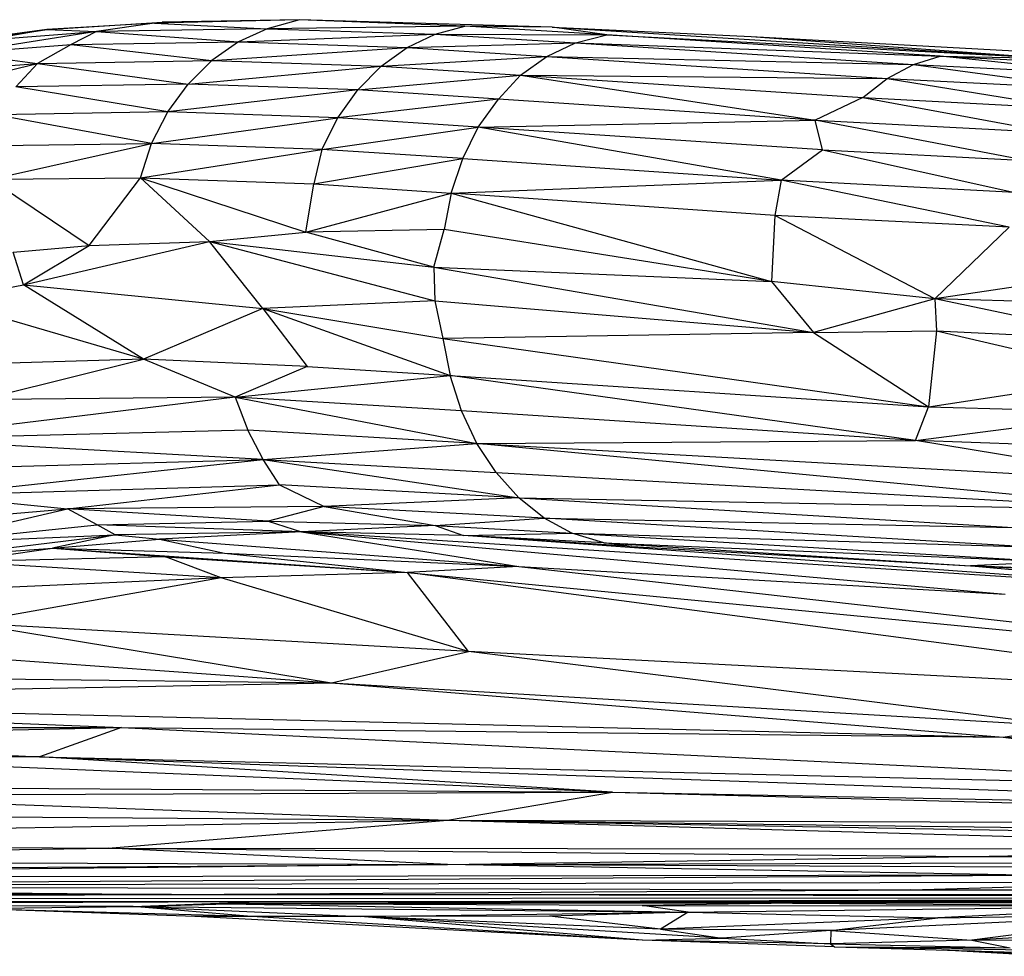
# Model space of a CAD drawing. Header units: millimetres. Extents: x 71 to 679, y -2 to 78.
# Tile 2 of 10: x 124 to 148, y 1 to 23. Entities that reach past the tile are written whole.
import ezdxf

# ---------------------------------------------------------------- set-up
doc = ezdxf.new("R2010")
doc.units = ezdxf.units.MM

msp = doc.modelspace()

# ---------------------------------------------------------------- linework, layer by layer
at = {"color": 7, "linetype": 'Continuous', "lineweight": 25}
for p, q in [((125.053, 22.329), (127.775, 22.501)), ((127.588, 22.48), (125.053, 22.329)), ((127.588, 22.48), (126.223, 22.279)), ((131.003, 22.558), (127.588, 22.48)), ((127.588, 22.48), (127.775, 22.501)), ((127.588, 22.48), (130.243, 22.346)), ((131.003, 22.558), (127.775, 22.501)), ((131.003, 22.558), (130.243, 22.346)), ((134.895, 22.403), (131.003, 22.558)), ((136.949, 22.385), (131.003, 22.558)), ((121.487, 21.77), (125.053, 22.329)), ((125.053, 22.329), (122.389, 21.975)), ((126.223, 22.279), (122.963, 21.767)), ((125.053, 22.329), (123.66, 22.079)), ((123.66, 22.079), (126.223, 22.279)), ((125.053, 22.329), (126.223, 22.279)), ((126.223, 22.279), (125.631, 21.974)), ((130.243, 22.346), (126.223, 22.279)), ((126.223, 22.279), (129.567, 22.034)), ((130.243, 22.346), (129.567, 22.034)), ((134.895, 22.403), (130.243, 22.346)), ((130.243, 22.346), (134.198, 22.22)), ((134.198, 22.22), (134.895, 22.403)), ((138.24, 22.203), (134.895, 22.403)), ((136.949, 22.385), (134.895, 22.403)), ((138.24, 22.203), (136.949, 22.385)), ((136.949, 22.385), (148.789, 21.646)), ((136.949, 22.385), (141.63, 22.166)), ((125.631, 21.974), (129.567, 22.034)), ((129.567, 22.034), (128.942, 21.596)), ((129.567, 22.034), (134.198, 22.22)), ((129.567, 22.034), (133.535, 21.903)), ((133.535, 21.903), (134.198, 22.22)), ((133.535, 21.903), (137.495, 22.017)), ((134.198, 22.22), (137.495, 22.017)), ((134.198, 22.22), (138.24, 22.203)), ((136.821, 21.696), (137.495, 22.017)), ((137.495, 22.017), (138.24, 22.203)), ((137.495, 22.017), (145.45, 21.506)), ((137.495, 22.017), (146.08, 21.703)), ((138.24, 22.203), (148.789, 21.646)), ((146.08, 21.703), (138.24, 22.203)), ((141.63, 22.166), (148.789, 21.646)), ((141.63, 22.166), (154.543, 21.453)), ((122.963, 21.767), (125.631, 21.974)), ((125.631, 21.974), (124.839, 21.53)), ((125.631, 21.974), (128.942, 21.596)), ((128.942, 21.596), (133.535, 21.903)), ((132.922, 21.462), (133.535, 21.903)), ((133.535, 21.903), (136.821, 21.696)), ((122.963, 21.767), (124.839, 21.53)), ((124.839, 21.53), (128.942, 21.596)), ((128.942, 21.596), (128.384, 21.043)), ((128.942, 21.596), (132.922, 21.462)), ((132.922, 21.462), (136.821, 21.696)), ((136.205, 21.252), (136.821, 21.696)), ((136.821, 21.696), (144.831, 21.178)), ((136.821, 21.696), (145.45, 21.506)), ((145.45, 21.506), (146.08, 21.703)), ((150.533, 21.242), (146.08, 21.703)), ((146.08, 21.703), (151.372, 21.436)), ((146.08, 21.703), (148.789, 21.646)), ((121.746, 20.776), (124.839, 21.53)), ((122.32, 21.329), (124.839, 21.53)), ((124.33, 20.976), (124.839, 21.53)), ((124.839, 21.53), (128.384, 21.043)), ((128.384, 21.043), (132.922, 21.462)), ((132.379, 20.906), (132.922, 21.462)), ((132.922, 21.462), (136.205, 21.252)), ((144.831, 21.178), (145.45, 21.506)), ((145.45, 21.506), (149.671, 20.93)), ((145.45, 21.506), (150.533, 21.242)), ((132.379, 20.906), (136.205, 21.252)), ((136.205, 21.252), (135.686, 20.692)), ((136.205, 21.252), (144.258, 20.725)), ((136.205, 21.252), (144.831, 21.178)), ((136.205, 21.252), (143.136, 20.194)), ((144.258, 20.725), (144.831, 21.178)), ((144.831, 21.178), (149.112, 20.475)), ((144.831, 21.178), (149.671, 20.93)), ((128.384, 21.043), (124.33, 20.976)), ((127.903, 20.39), (124.33, 20.976)), ((127.903, 20.39), (128.384, 21.043)), ((132.379, 20.906), (127.903, 20.39)), ((132.379, 20.906), (128.384, 21.043)), ((131.908, 20.249), (132.379, 20.906)), ((135.686, 20.692), (132.379, 20.906)), ((135.686, 20.692), (131.908, 20.249)), ((135.205, 20.029), (135.686, 20.692)), ((143.136, 20.194), (135.686, 20.692)), ((144.258, 20.725), (143.136, 20.194)), ((144.258, 20.725), (148.743, 19.9)), ((144.258, 20.725), (149.112, 20.475)), ((127.903, 20.39), (123.848, 20.321)), ((127.524, 19.649), (123.848, 20.321)), ((127.524, 19.649), (127.903, 20.39)), ((127.524, 19.649), (131.908, 20.249)), ((131.908, 20.249), (127.903, 20.39)), ((131.532, 19.508), (131.908, 20.249)), ((135.205, 20.029), (131.908, 20.249)), ((135.205, 20.029), (143.136, 20.194)), ((148.108, 19.246), (143.136, 20.194)), ((143.136, 20.194), (148.743, 19.9)), ((143.312, 19.495), (143.136, 20.194)), ((131.532, 19.508), (135.205, 20.029)), ((134.846, 19.29), (135.205, 20.029)), ((142.337, 18.782), (135.205, 20.029)), ((143.312, 19.495), (135.205, 20.029)), ((123.455, 19.592), (127.524, 19.649)), ((123.738, 18.804), (127.524, 19.649)), ((127.262, 18.836), (127.524, 19.649)), ((127.262, 18.836), (131.532, 19.508)), ((131.532, 19.508), (127.524, 19.649)), ((131.532, 19.508), (131.339, 18.696)), ((134.846, 19.29), (131.532, 19.508)), ((142.337, 18.782), (143.312, 19.495)), ((143.312, 19.495), (147.84, 18.495)), ((143.312, 19.495), (148.108, 19.246)), ((131.339, 18.696), (134.846, 19.29)), ((134.574, 18.481), (134.846, 19.29)), ((134.846, 19.29), (142.337, 18.782)), ((123.738, 18.804), (127.262, 18.836)), ((123.738, 18.804), (126.052, 17.245)), ((126.052, 17.245), (127.262, 18.836)), ((127.262, 18.836), (131.149, 17.56)), ((127.262, 18.836), (131.339, 18.696)), ((127.262, 18.836), (128.884, 17.337)), ((134.574, 18.481), (142.337, 18.782)), ((142.337, 18.782), (142.19, 17.951)), ((147.703, 17.675), (142.337, 18.782)), ((147.84, 18.495), (142.337, 18.782)), ((131.149, 17.56), (131.339, 18.696)), ((131.339, 18.696), (134.574, 18.481)), ((131.149, 17.56), (134.574, 18.481)), ((134.574, 18.481), (134.406, 17.625)), ((134.574, 18.481), (142.112, 16.4)), ((142.19, 17.951), (134.574, 18.481)), ((142.19, 17.951), (142.112, 16.4)), ((147.703, 17.675), (142.19, 17.951)), ((145.958, 15.989), (142.19, 17.951)), ((134.406, 17.625), (131.149, 17.56)), ((134.165, 16.74), (134.406, 17.625)), ((142.112, 16.4), (134.406, 17.625)), ((147.703, 17.675), (145.958, 15.989)), ((128.884, 17.337), (131.149, 17.56)), ((134.165, 16.74), (131.149, 17.56)), ((124.265, 17.089), (126.052, 17.245)), ((124.506, 16.323), (128.884, 17.337)), ((124.506, 16.323), (126.052, 17.245)), ((126.052, 17.245), (128.884, 17.337)), ((130.141, 15.761), (128.884, 17.337)), ((128.884, 17.337), (134.189, 15.948)), ((128.884, 17.337), (134.165, 16.74)), ((124.506, 16.323), (124.265, 17.089)), ((134.165, 16.74), (143.098, 15.203)), ((134.165, 16.74), (134.189, 15.948)), ((134.165, 16.74), (142.112, 16.4)), ((150.54, 16.679), (145.958, 15.989)), ((122.587, 15.961), (124.506, 16.323)), ((127.334, 14.57), (124.506, 16.323)), ((124.506, 16.323), (130.141, 15.761)), ((145.958, 15.989), (142.112, 16.4)), ((142.112, 16.4), (143.098, 15.203)), ((145.958, 15.989), (143.098, 15.203)), ((150.544, 15.027), (145.958, 15.989)), ((150.554, 15.858), (145.958, 15.989)), ((145.958, 15.989), (145.995, 15.241)), ((127.334, 14.57), (122.587, 15.961)), ((130.141, 15.761), (127.334, 14.57)), ((134.189, 15.948), (130.141, 15.761)), ((130.141, 15.761), (134.38, 15.058)), ((130.141, 15.761), (134.547, 14.188)), ((130.141, 15.761), (131.183, 14.397)), ((134.189, 15.948), (134.38, 15.058)), ((134.189, 15.948), (143.098, 15.203)), ((143.098, 15.203), (134.38, 15.058)), ((143.098, 15.203), (145.995, 15.241)), ((143.098, 15.203), (145.808, 13.455)), ((145.995, 15.241), (145.808, 13.455)), ((145.995, 15.241), (150.544, 15.027)), ((145.995, 15.241), (150.576, 14.176)), ((134.38, 15.058), (145.808, 13.455)), ((134.38, 15.058), (134.547, 14.188)), ((127.334, 14.57), (123.045, 14.446)), ((123.519, 13.624), (127.334, 14.57)), ((131.183, 14.397), (127.334, 14.57)), ((129.487, 13.675), (127.334, 14.57)), ((131.183, 14.397), (129.487, 13.675)), ((131.183, 14.397), (134.547, 14.188)), ((129.487, 13.675), (134.547, 14.188)), ((145.502, 12.663), (134.547, 14.188)), ((134.547, 14.188), (145.808, 13.455)), ((134.819, 13.359), (134.547, 14.188)), ((145.808, 13.455), (150.576, 14.176)), ((129.487, 13.675), (121.379, 12.696)), ((129.487, 13.675), (123.519, 13.624)), ((134.819, 13.359), (129.487, 13.675)), ((129.487, 13.675), (135.177, 12.592)), ((129.487, 13.675), (129.787, 12.9)), ((145.502, 12.663), (145.808, 13.455)), ((145.808, 13.455), (150.662, 13.315)), ((145.502, 12.663), (134.819, 13.359)), ((135.177, 12.592), (134.819, 13.359)), ((145.502, 12.663), (150.662, 13.315)), ((129.787, 12.9), (121.379, 12.696)), ((135.177, 12.592), (129.787, 12.9)), ((130.152, 12.215), (129.787, 12.9)), ((130.152, 12.215), (121.379, 12.696)), ((130.152, 12.215), (135.177, 12.592)), ((135.177, 12.592), (145.502, 12.663)), ((135.177, 12.592), (151.313, 11.69)), ((151.667, 11.018), (135.177, 12.592)), ((135.633, 11.905), (135.177, 12.592)), ((150.856, 12.458), (145.502, 12.663)), ((151.313, 11.69), (145.502, 12.663)), ((121.726, 11.975), (130.152, 12.215)), ((122.371, 11.374), (130.152, 12.215)), ((130.152, 12.215), (135.633, 11.905)), ((130.152, 12.215), (136.164, 11.314)), ((130.533, 11.616), (130.152, 12.215)), ((136.164, 11.314), (135.633, 11.905)), ((135.633, 11.905), (151.667, 11.018)), ((122.371, 11.374), (130.533, 11.616)), ((125.54, 11.049), (130.533, 11.616)), ((136.164, 11.314), (130.533, 11.616)), ((130.533, 11.616), (131.58, 11.109)), ((122.371, 11.374), (125.54, 11.049)), ((136.164, 11.314), (131.58, 11.109)), ((136.164, 11.314), (151.667, 11.018)), ((136.164, 11.314), (147.796, 10.613)), ((136.76, 10.834), (136.164, 11.314)), ((122.048, 10.245), (125.54, 11.049)), ((123.003, 10.834), (125.54, 11.049)), ((131.58, 11.109), (125.54, 11.049)), ((130.262, 10.765), (125.54, 11.049)), ((126.243, 10.679), (125.54, 11.049)), ((131.58, 11.109), (130.262, 10.765)), ((136.76, 10.834), (131.58, 11.109)), ((131.58, 11.109), (134.193, 10.658)), ((122.048, 10.245), (126.243, 10.679)), ((126.243, 10.679), (130.262, 10.765)), ((131.047, 10.51), (126.243, 10.679)), ((126.667, 10.437), (126.243, 10.679)), ((130.262, 10.765), (134.193, 10.658)), ((130.262, 10.765), (131.047, 10.51)), ((134.193, 10.658), (136.76, 10.834)), ((136.76, 10.834), (147.796, 10.613)), ((148.139, 10.154), (136.76, 10.834)), ((137.41, 10.478), (136.76, 10.834)), ((122.048, 10.245), (126.667, 10.437)), ((122.384, 9.927), (126.667, 10.437)), ((126.667, 10.437), (125.187, 10.128)), ((131.047, 10.51), (126.667, 10.437)), ((126.667, 10.437), (127.708, 10.34)), ((131.047, 10.51), (127.708, 10.34)), ((134.193, 10.658), (131.047, 10.51)), ((134.86, 10.421), (131.047, 10.51)), ((153.343, 9.091), (131.047, 10.51)), ((131.047, 10.51), (136.165, 9.699)), ((131.047, 10.51), (147.614, 9.044)), ((134.193, 10.658), (137.41, 10.478)), ((134.193, 10.658), (134.86, 10.421)), ((134.86, 10.421), (137.41, 10.478)), ((137.41, 10.478), (148.139, 10.154)), ((137.41, 10.478), (148.799, 9.806)), ((138.166, 10.249), (137.41, 10.478)), ((125.187, 10.128), (127.708, 10.34)), ((127.708, 10.34), (136.165, 9.699)), ((127.708, 10.34), (129.241, 10.006)), ((138.166, 10.249), (134.86, 10.421)), ((138.821, 10.168), (134.86, 10.421)), ((153.343, 9.091), (134.86, 10.421)), ((138.166, 10.249), (148.799, 9.806)), ((138.166, 10.249), (146.795, 9.708)), ((138.821, 10.168), (138.166, 10.249)), ((122.384, 9.927), (125.187, 10.128)), ((123.03, 9.807), (125.187, 10.128)), ((125.187, 10.128), (129.241, 10.006)), ((125.187, 10.128), (127.852, 9.922)), ((125.187, 10.128), (133.542, 9.558)), ((129.241, 10.006), (136.165, 9.699)), ((129.241, 10.006), (133.542, 9.558)), ((138.821, 10.168), (146.795, 9.708)), ((127.852, 9.922), (123.03, 9.807)), ((129.163, 9.428), (123.03, 9.807)), ((127.852, 9.922), (133.542, 9.558)), ((129.163, 9.428), (127.852, 9.922)), ((148.799, 9.806), (146.795, 9.708)), ((133.542, 9.558), (129.163, 9.428)), ((136.165, 9.699), (133.542, 9.558)), ((133.542, 9.558), (160.619, 6.942)), ((134.98, 7.693), (133.542, 9.558)), ((155.641, 6.623), (133.542, 9.558)), ((136.165, 9.699), (147.614, 9.044)), ((136.165, 9.699), (160.619, 6.942)), ((152.743, 9.477), (146.795, 9.708)), ((146.795, 9.708), (153.406, 9.4)), ((153.343, 9.091), (146.817, 9.707)), ((129.163, 9.428), (119.315, 8.991)), ((129.163, 9.428), (123.178, 8.368)), ((134.98, 7.693), (129.163, 9.428)), ((134.98, 7.693), (123.178, 8.368)), ((123.178, 8.368), (131.76, 6.956)), ((131.76, 6.956), (134.98, 7.693)), ((155.641, 6.623), (134.98, 7.693)), ((149.162, 5.93), (134.98, 7.693)), ((123.445, 7.558), (131.76, 6.956)), ((112.121, 7.191), (131.76, 6.956)), ((111.022, 6.57), (131.76, 6.956)), ((131.76, 6.956), (149.162, 5.93)), ((131.76, 6.956), (147.567, 5.681)), ((111.022, 6.57), (147.567, 5.681)), ((111.022, 6.57), (126.813, 5.907)), ((107.668, 5.923), (126.813, 5.907)), ((114.741, 5.639), (126.813, 5.907)), ((126.813, 5.907), (124.888, 5.222)), ((126.813, 5.907), (147.567, 5.681)), ((126.813, 5.907), (157.445, 4.422)), ((147.567, 5.681), (149.162, 5.93)), ((114.741, 5.639), (124.888, 5.222)), ((147.567, 5.681), (165.931, 4.811)), ((147.567, 5.681), (157.445, 4.422)), ((106.276, 5.407), (124.888, 5.222)), ((124.888, 5.222), (118.69, 5.207)), ((138.367, 4.388), (118.69, 5.207)), ((124.888, 5.222), (157.445, 4.422)), ((138.367, 4.388), (124.888, 5.222)), ((124.888, 5.222), (161.628, 3.939)), ((102.84, 4.626), (138.367, 4.388)), ((118.463, 4.31), (138.367, 4.388)), ((118.463, 4.31), (134.486, 3.728)), ((134.486, 3.728), (138.367, 4.388)), ((138.367, 4.388), (161.628, 3.939)), ((138.367, 4.388), (167.897, 3.607)), ((104.208, 3.201), (134.486, 3.728)), ((114.253, 3.88), (134.486, 3.728)), ((126.498, 3.073), (134.486, 3.728)), ((134.486, 3.728), (167.897, 3.607)), ((134.486, 3.728), (158.06, 3.048)), ((134.486, 3.728), (164.289, 3.197)), ((134.486, 3.728), (164.289, 3.355)), ((104.208, 3.201), (126.498, 3.073)), ((106.937, 2.781), (126.498, 3.073)), ((126.498, 3.073), (158.06, 3.048)), ((134.483, 2.688), (126.498, 3.073)), ((126.498, 3.073), (146.789, 2.874)), ((146.789, 2.874), (158.06, 3.048)), ((106.937, 2.781), (134.483, 2.688)), ((134.483, 2.688), (146.789, 2.874)), ((146.789, 2.874), (169.014, 2.776)), ((81.658, 2.328), (134.483, 2.688)), ((134.483, 2.688), (105.317, 2.371)), ((134.483, 2.688), (169.014, 2.776)), ((166.828, 2.541), (134.483, 2.688)), ((148.049, 2.431), (134.483, 2.688)), ((148.049, 2.431), (105.317, 2.371)), ((108.591, 2.179), (148.049, 2.431)), ((108.591, 2.179), (152.014, 2.275)), ((108.591, 2.179), (145.389, 2.089)), ((108.591, 2.179), (127.99, 1.976)), ((127.99, 1.976), (145.389, 2.089)), ((145.389, 2.089), (152.014, 2.275)), ((145.389, 2.089), (173.605, 2.097)), ((172.968, 1.992), (145.389, 2.089)), ((127.99, 1.976), (76.927, 1.992)), ((76.968, 1.902), (127.99, 1.976)), ((78.567, 1.838), (127.99, 1.976)), ((173.379, 1.915), (78.567, 1.838)), ((127.99, 1.976), (172.968, 1.992)), ((173.379, 1.915), (127.99, 1.976)), ((129.917, 1.805), (173.379, 1.915)), ((176.079, 1.871), (129.917, 1.805)), ((129.917, 1.805), (78.567, 1.838)), ((129.917, 1.805), (81.72, 1.791)), ((129.917, 1.805), (86.404, 1.755)), ((129.917, 1.805), (115.662, 1.756)), ((127.089, 1.701), (115.662, 1.756)), ((127.089, 1.701), (117.739, 1.728)), ((123.1, 1.651), (127.089, 1.701)), ((129.873, 1.461), (123.1, 1.651)), ((128.539, 1.461), (123.1, 1.651)), ((127.089, 1.701), (129.917, 1.805)), ((127.089, 1.701), (129.313, 1.76)), ((127.089, 1.701), (140.152, 1.568)), ((127.089, 1.701), (132.441, 1.463)), ((129.873, 1.461), (127.089, 1.701)), ((129.313, 1.76), (129.917, 1.805)), ((142.609, 1.776), (129.313, 1.76)), ((139.065, 1.722), (129.313, 1.76)), ((129.313, 1.76), (140.152, 1.568)), ((177.342, 1.817), (129.917, 1.805)), ((129.917, 1.805), (142.609, 1.776)), ((129.917, 1.805), (158.147, 1.797)), ((142.609, 1.776), (139.065, 1.722)), ((139.065, 1.722), (152.029, 1.709)), ((140.152, 1.568), (139.065, 1.722)), ((140.152, 1.568), (152.029, 1.709)), ((158.147, 1.797), (142.609, 1.776)), ((142.609, 1.776), (152.029, 1.709)), ((152.029, 1.709), (146.03, 1.434)), ((139.077, 0.903), (128.539, 1.461)), ((129.873, 1.461), (128.539, 1.461)), ((132.441, 1.463), (129.873, 1.461)), ((139.077, 0.903), (129.873, 1.461)), ((132.441, 1.463), (140.152, 1.568)), ((136.886, 1.468), (132.441, 1.463)), ((139.501, 1.165), (132.441, 1.463)), ((140.952, 0.95), (132.441, 1.463)), ((139.077, 0.903), (132.441, 1.463)), ((140.152, 1.568), (136.886, 1.468)), ((139.501, 1.165), (136.886, 1.468)), ((140.152, 1.568), (139.501, 1.165)), ((146.03, 1.434), (139.501, 1.165)), ((140.152, 1.568), (146.03, 1.434)), ((151.591, 1.514), (143.508, 1.134)), ((143.508, 1.134), (146.03, 1.434)), ((146.03, 1.434), (151.591, 1.514)), ((151.591, 1.514), (146.83, 0.902)), ((155.349, 1.393), (146.83, 0.902)), ((143.508, 1.134), (139.501, 1.165)), ((139.501, 1.165), (140.952, 0.95)), ((139.077, 0.903), (140.952, 0.95)), ((143.508, 1.134), (140.952, 0.95)), ((140.952, 0.95), (143.502, 0.818)), ((143.508, 1.134), (143.502, 0.818)), ((143.508, 1.134), (146.83, 0.902)), ((146.83, 0.902), (150.053, 0.928)), ((143.502, 0.818), (139.077, 0.903)), ((143.592, 0.751), (139.077, 0.903)), ((146.83, 0.902), (143.502, 0.818)), ((143.502, 0.818), (147.732, 0.727)), ((143.502, 0.818), (143.592, 0.751)), ((143.592, 0.751), (147.732, 0.727)), ((143.592, 0.751), (150.495, 0.641)), ((143.592, 0.751), (151.205, 0.526)), ((146.83, 0.902), (147.732, 0.727)), ((146.163, 0.675), (148.227, 0.563)), ((148.227, 0.563), (146.774, 0.657))]:
    msp.add_line(p, q, dxfattribs=at)

doc.saveas('drawing.dxf')
